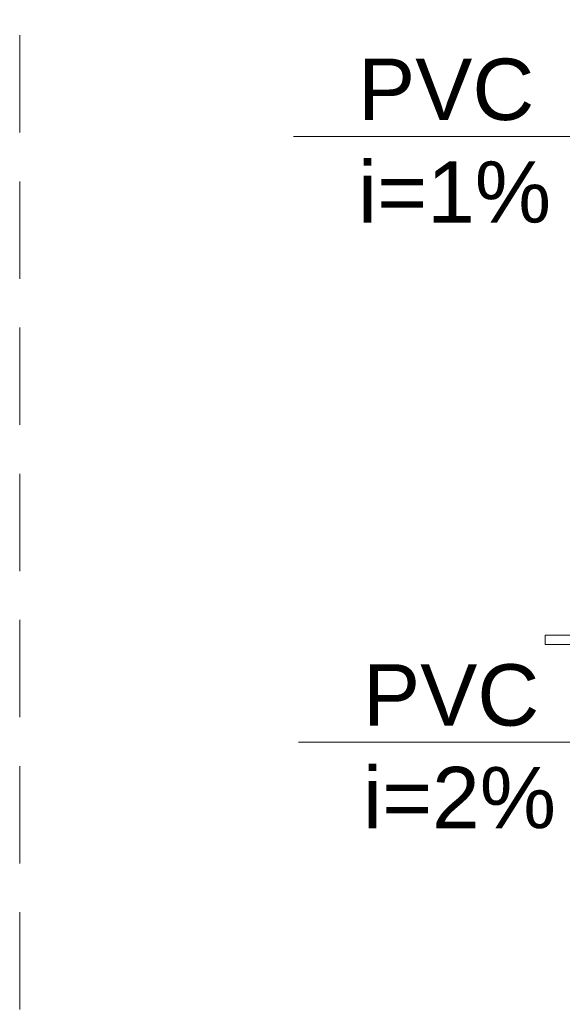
# Model space of a CAD drawing. Header units: millimetres. Extents: x 321 to 585, y -277 to 9.
# Tile 17 of 256: x 380.95 to 382.72, y -230.16 to -226.95. Entities that reach past the tile are written whole.
import ezdxf

# ---------------------------------------------------------------- set-up
doc = ezdxf.new("R2010")
doc.units = ezdxf.units.MM
doc.header["$MEASUREMENT"] = 0
doc.linetypes.add('HIDDEN2', pattern=[0.47625, 0.3175, -0.15875])
doc.linetypes.add('NULL', pattern=[0])
for name, color, linetype, lineweight in [('DI-Detalhes', 5, 'HIDDEN2', 9), ('IFC-Laje-Contorno', 134, 'Continuous', 5), ('TQ-Textos conduto', 7, 'Continuous', 9)]:
    doc.layers.add(name, color=color, linetype=linetype, lineweight=lineweight)
doc.styles.add('Arial', font='arial.ttf')

msp = doc.modelspace()

# ---------------------------------------------------------------- linework, layer by layer
at = {"layer": 'DI-Detalhes'}
msp.add_lwpolyline([(380.9549, -223.9307), (398.5428, -223.9307), (398.5428, -233.9847), (380.9549, -233.9847), (380.9549, -223.9307)], dxfattribs=at)
at = {"layer": 'IFC-Laje-Contorno', "color": 7, "lineweight": 5}
for p, q in [((382.6677, -228.9846), (382.6677, -228.9546)), ((382.6677, -228.9546), (383.0458, -228.9546)), ((382.6677, -228.9846), (383.0477, -228.9846))]:
    msp.add_line(p, q, dxfattribs=at)
at = {"layer": 'TQ-Textos conduto'}
for points in [[(384.7989, -228.5296), (383.5989, -227.3296), (381.8475, -227.3296)], [(384.0597, -229.3029), (383.4597, -229.3029), (381.8636, -229.3029)]]:
    msp.add_lwpolyline(points, dxfattribs=at)

# ---------------------------------------------------------------- texts
at = {"layer": 'TQ-Textos conduto', "linetype": 'NULL', "char_height": 0.2, "attachment_point": 7, "line_spacing_factor": 0.6, "style": 'Arial'}
for s, insert, width in [('PVC', (382.0575, -227.2789), 1.14939), ('i=1%', (382.0575, -227.6123), 1.257927), ('PVC', (382.0736, -229.2522), 1.14939), ('i=2%', (382.0736, -229.5855), 1.257927)]:
    msp.add_mtext(s, dxfattribs=dict(at, insert=insert, width=width))

doc.saveas('drawing.dxf')
